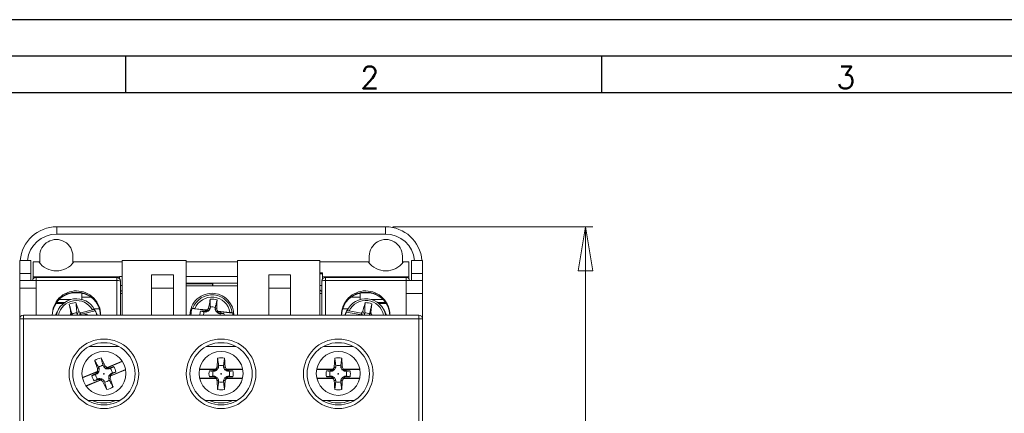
# Model space of a CAD drawing. Header units: millimetres. Extents: x 0 to 420, y 0 to 297.
# Tile 5 of 10: x 76 to 210, y 243 to 297. Entities that reach past the tile are written whole.
import ezdxf

# ---------------------------------------------------------------- set-up
doc = ezdxf.new("R2010")
doc.units = ezdxf.units.MM
doc.layers.add('FORMATO', color=7, linetype='Continuous')
doc.styles.add('SLDTEXTSTYLE0', font='ROMANS')
doc.styles.add('SLDTEXTSTYLE3', font='TXT', dxfattribs={"width": 0.75})
doc.dimstyles.new('SLDDIMSTYLE0', dxfattribs={"dimtxt": 3.5, "dimasz": 6, "dimexe": 0, "dimexo": 0.0625, "dimgap": 0.875, "dimtad": 1, "dimdec": 1, "dimrnd": 1e-09, "dimzin": 12, "dimdsep": 46, "dimtxsty": 'SLDTEXTSTYLE3', "dimblk1": 'CLOSED', "dimblk2": 'CLOSED', "dimsah": 1, "dimcen": 0.09, "dimadec": 0, "dimazin": 3, "dimtfac": 1, "dimtdec": 1, "dimtofl": 0, "dimtmove": 0, "dimatfit": 3, "dimldrblk": 'CLOSED', "dimfxl": 0, "dimfrac": 2, "dimtolj": 1, "dimtzin": 12, "dimarcsym": 0})

# ---------------------------------------------------------------- blocks, each defined once
blk = doc.blocks.new('_CLOSED')
at = {"color": 0, "linetype": 'ByBlock', "lineweight": -2}
for p, q in [((-1, 0.166667), (0, 0)), ((-1, 0.166667), (-1, -0.166667)), ((0, 0), (-1, -0.166667)), ((0, 0), (-1, 0))]:
    blk.add_line(p, q, dxfattribs=at)
blk = doc.blocks.new('_D')
at = {"color": 7, "linetype": 'Continuous', "lineweight": 0}
for p, q in [((126.5, 268.69), (153.81, 268.69)), ((152.81, 268.69), (152.81, 179.19)), ((142.11, 233.16), (146.84, 233.16)), ((142.11, 233.16), (142.11, 232.45)), ((146.84, 233.16), (146.84, 232.45)), ((142.11, 218.68), (142.11, 219.39)), ((146.84, 218.68), (146.84, 219.39)), ((142.11, 218.68), (146.84, 218.68)), ((107.16, 179.19), (153.81, 179.19))]:
    blk.add_line(p, q, dxfattribs=at)
at = {"color": 7, "linetype": 'Continuous', "lineweight": 0, "xscale": 6, "yscale": 6}
for p, rotation in [((152.81, 268.69, -28.27), 90.00000000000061), ((152.81, 179.19, -28.27), 270.0000000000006)]:
    blk.add_blockref('_CLOSED', p, dxfattribs=dict(at, rotation=rotation))
at = {"color": 7, "linetype": 'Continuous', "lineweight": 0, "char_height": 3.5, "attachment_point": 1, "rotation": 90, "style": 'SLDTEXTSTYLE3'}
for s, insert in [('3.524', (142.74, 220.1)), ('89.5', (148.29, 221.39))]:
    blk.add_mtext(s, dxfattribs=dict(at, insert=insert))

msp = doc.modelspace()

# ---------------------------------------------------------------- linework, layer by layer
at = {"color": 7, "linetype": 'Continuous', "lineweight": 15}
for p, q in [((80.61, 268.695), (80.61, 267.699)), ((80.61, 268.695), (125.503, 268.695)), ((125.503, 267.699), (80.61, 267.699)), ((125.503, 268.695), (125.503, 267.699)), ((75.556, 264.113), (77.056, 264.113)), ((75.556, 262.313), (75.556, 264.113)), ((77.056, 262.313), (77.056, 264.113)), ((78.149, 263.895), (77.406, 263.895)), ((77.406, 261.853), (77.406, 263.895)), ((78.291, 263.715), (78.291, 264.695)), ((82.822, 264.695), (82.822, 263.715)), ((88.056, 263.895), (82.964, 263.895)), ((88.056, 263.895), (89.556, 263.895)), ((89.556, 264.113), (98.306, 264.113)), ((89.556, 256.613), (89.556, 264.113)), ((98.306, 264.113), (98.306, 256.613)), ((98.306, 263.895), (105.306, 263.895)), ((105.306, 256.613), (105.306, 264.113)), ((105.306, 264.113), (116.556, 264.113)), ((116.556, 256.613), (116.556, 264.113)), ((116.556, 263.895), (118.056, 263.895)), ((123.149, 263.895), (118.056, 263.895)), ((123.291, 263.715), (123.291, 264.695)), ((127.822, 264.695), (127.822, 263.715)), ((128.706, 263.895), (127.964, 263.895)), ((128.706, 261.853), (128.706, 263.895)), ((129.056, 264.113), (130.556, 264.113)), ((129.056, 264.113), (129.056, 262.313)), ((130.556, 264.113), (130.556, 262.313)), ((77.056, 262.313), (75.556, 262.313)), ((75.556, 262.313), (75.556, 261.363)), ((77.056, 262.313), (77.056, 261.363)), ((116.556, 262.395), (116.906, 262.395)), ((116.906, 262.259), (116.556, 262.259)), ((116.906, 261.853), (116.906, 262.395)), ((130.556, 262.313), (129.056, 262.313)), ((129.056, 261.363), (129.056, 262.313)), ((130.556, 261.363), (130.556, 262.313)), ((77.806, 261.363), (75.556, 261.363)), ((75.556, 260.313), (75.556, 261.363)), ((77.406, 261.853), (89.206, 261.853)), ((77.406, 261.599), (77.406, 261.853)), ((77.406, 261.599), (77.421, 261.599)), ((77.406, 261.58), (77.406, 261.599)), ((88.806, 261.78), (77.806, 261.78)), ((88.806, 261.367), (77.806, 261.367)), ((77.806, 260.313), (77.806, 261.363)), ((89.192, 261.599), (89.206, 261.599)), ((89.206, 261.895), (89.556, 261.895)), ((89.206, 261.853), (89.206, 261.895)), ((89.206, 261.599), (89.206, 261.853)), ((89.206, 261.58), (89.206, 261.599)), ((89.306, 256.613), (89.306, 261.28)), ((93.556, 262.113), (93.556, 260.313)), ((93.556, 262.113), (96.556, 262.113)), ((96.556, 260.313), (96.556, 262.113)), ((98.306, 261.895), (105.306, 261.895)), ((105.306, 260.995), (98.306, 260.995)), ((98.306, 260.899), (101.874, 260.899)), ((101.874, 260.899), (101.877, 260.995)), ((101.874, 260.899), (101.874, 260.626)), ((101.918, 260.613), (101.918, 260.995)), ((109.556, 262.113), (112.556, 262.113)), ((109.556, 260.313), (109.556, 262.113)), ((112.556, 262.113), (112.556, 260.313)), ((116.806, 261.28), (116.806, 256.613)), ((116.906, 261.853), (128.706, 261.853)), ((116.906, 261.599), (116.906, 261.853)), ((116.906, 261.599), (116.921, 261.599)), ((116.906, 261.58), (116.906, 261.599)), ((128.306, 261.78), (117.306, 261.78)), ((128.306, 261.367), (117.306, 261.367)), ((128.306, 261.363), (130.556, 261.363)), ((128.306, 259.563), (128.306, 261.363)), ((128.692, 261.599), (128.706, 261.599)), ((128.706, 261.599), (128.706, 261.853)), ((128.706, 261.58), (128.706, 261.599)), ((130.556, 261.363), (130.556, 259.563)), ((77.806, 260.313), (75.556, 260.313)), ((75.556, 256.113), (75.556, 260.313)), ((77.806, 256.613), (77.806, 260.313)), ((84.056, 259.613), (84.056, 258.765)), ((84.258, 259.567), (84.056, 259.567)), ((89.306, 260.695), (89.556, 260.695)), ((89.556, 259.567), (89.306, 259.567)), ((96.556, 260.313), (93.556, 260.313)), ((93.556, 260.313), (93.556, 256.613)), ((96.556, 256.613), (96.556, 260.313)), ((98.306, 260.613), (105.306, 260.613)), ((101.874, 260.626), (101.482, 260.613)), ((101.874, 260.626), (101.887, 260.613)), ((109.556, 256.613), (109.556, 260.313)), ((112.556, 260.313), (109.556, 260.313)), ((112.556, 260.313), (112.556, 256.613)), ((116.806, 260.695), (116.556, 260.695)), ((116.806, 259.567), (116.556, 259.567)), ((122.056, 259.567), (121.854, 259.567)), ((122.056, 258.765), (122.056, 259.613)), ((128.306, 256.613), (128.306, 259.563)), ((130.556, 259.563), (128.306, 259.563)), ((130.556, 259.563), (130.556, 256.113)), ((80.504, 258.232), (81.525, 258.232)), ((80.597, 258.371), (81.709, 258.371)), ((80.925, 258.765), (82.557, 258.765)), ((84.056, 259.068), (85.349, 259.068)), ((122.056, 259.068), (120.764, 259.068)), ((125.188, 258.765), (123.556, 258.765)), ((125.516, 258.371), (124.403, 258.371)), ((125.609, 258.232), (124.588, 258.232)), ((80.886, 257.483), (80.702, 257.165)), ((83.419, 256.726), (83.369, 256.927)), ((83.728, 256.613), (83.798, 256.978)), ((85.873, 257.221), (83.751, 256.696)), ((83.884, 256.959), (83.751, 256.696)), ((83.798, 256.978), (83.884, 256.959)), ((85.484, 257.355), (83.884, 256.959)), ((86.453, 257.493), (85.721, 257.493)), ((85.911, 257.165), (85.727, 257.483)), ((85.787, 257.373), (85.873, 257.221)), ((99.092, 257.515), (99.175, 257.534)), ((101.266, 257.276), (99.092, 257.515)), ((101.124, 257.33), (99.485, 257.51)), ((100.948, 257.052), (100.756, 257.069)), ((101.266, 257.276), (100.946, 257.158)), ((101.124, 257.33), (101.207, 257.36)), ((101.266, 257.276), (101.124, 257.33)), ((101.346, 257.187), (101.207, 257.36)), ((101.589, 257.737), (101.565, 257.546)), ((102.245, 257.471), (102.262, 257.664)), ((102.38, 257.073), (102.554, 257.213)), ((102.628, 257.165), (102.478, 257.143)), ((104.652, 256.905), (102.478, 257.143)), ((102.765, 256.958), (102.478, 257.143)), ((102.554, 257.213), (102.628, 257.165)), ((104.267, 256.986), (102.628, 257.165)), ((102.931, 256.831), (102.739, 256.855)), ((104.575, 256.942), (104.652, 256.905)), ((120.392, 257.493), (119.659, 257.493)), ((120.157, 257.037), (120.241, 257.195)), ((122.311, 256.663), (120.157, 257.037)), ((120.386, 257.483), (120.202, 257.165)), ((122.173, 256.917), (120.548, 257.199)), ((122.173, 256.917), (122.257, 256.941)), ((122.311, 256.663), (122.173, 256.917)), ((122.329, 256.613), (122.257, 256.941)), ((122.663, 256.92), (122.626, 256.716)), ((123.302, 256.613), (123.33, 256.804)), ((125.411, 257.165), (125.227, 257.483)), ((75.556, 190.113), (75.556, 256.113)), ((75.556, 256.113), (76.056, 256.113)), ((76.056, 256.613), (76.056, 256.113)), ((76.056, 256.613), (130.056, 256.613)), ((76.056, 256.113), (76.056, 190.113)), ((130.056, 256.113), (76.056, 256.113)), ((82.437, 256.613), (82.485, 256.653)), ((82.499, 256.613), (82.485, 256.653)), ((82.712, 256.764), (82.744, 256.613)), ((84.085, 256.624), (83.751, 256.696)), ((84.085, 256.613), (84.085, 256.624)), ((84.762, 256.746), (84.586, 256.613)), ((121.561, 256.613), (121.299, 256.641)), ((121.341, 256.613), (121.299, 256.641)), ((122.311, 256.663), (122.139, 256.613)), ((123.558, 256.613), (123.591, 256.709)), ((123.591, 256.709), (123.662, 256.658)), ((123.662, 256.658), (123.628, 256.613)), ((123.92, 256.613), (123.662, 256.658)), ((130.056, 256.613), (130.056, 256.113)), ((130.056, 190.113), (130.056, 256.113)), ((130.056, 256.113), (130.556, 256.113)), ((130.556, 256.113), (130.556, 190.113)), ((89.056, 252.363), (85.056, 252.363)), ((105.056, 252.363), (101.056, 252.363)), ((121.056, 252.363), (117.056, 252.363)), ((89.568, 250.304), (87.389, 249.401)), ((89.546, 250.337), (87.51, 249.493)), ((86.114, 248.913), (84.113, 248.084)), ((86.264, 248.934), (84.121, 248.045)), ((86.264, 248.934), (86.04, 248.676)), ((86.114, 248.913), (86.171, 248.98)), ((86.264, 248.934), (86.114, 248.913)), ((86.377, 248.894), (86.171, 248.98)), ((86.325, 249.494), (86.395, 249.314)), ((87.027, 249.576), (86.95, 249.753)), ((87.337, 249.292), (87.423, 249.498)), ((87.51, 249.493), (87.389, 249.401)), ((87.73, 249.377), (87.389, 249.401)), ((87.423, 249.498), (87.51, 249.493)), ((87.937, 249.345), (87.757, 249.274)), ((87.849, 248.292), (90.01, 249.189)), ((87.999, 248.313), (90.017, 249.15)), ((102.447, 249.213), (100.107, 249.213)), ((102.3, 249.252), (100.115, 249.252)), ((102.156, 248.955), (101.963, 248.952)), ((102.447, 249.213), (102.142, 249.061)), ((102.3, 249.252), (102.379, 249.291)), ((102.447, 249.213), (102.3, 249.252)), ((102.537, 249.133), (102.379, 249.291)), ((102.718, 249.707), (102.714, 249.514)), ((103.398, 249.514), (103.395, 249.707)), ((103.576, 249.133), (103.734, 249.291)), ((103.812, 249.252), (103.666, 249.213)), ((106.006, 249.213), (103.666, 249.213)), ((103.971, 249.061), (103.666, 249.213)), ((103.734, 249.291), (103.812, 249.252)), ((105.998, 249.252), (103.812, 249.252)), ((104.15, 248.952), (103.957, 248.955)), ((118.447, 249.213), (116.107, 249.213)), ((118.3, 249.252), (116.115, 249.252)), ((118.156, 248.955), (117.963, 248.952)), ((118.447, 249.213), (118.142, 249.061)), ((118.3, 249.252), (118.379, 249.291)), ((118.447, 249.213), (118.3, 249.252)), ((118.537, 249.133), (118.379, 249.291)), ((118.718, 249.707), (118.714, 249.514)), ((119.398, 249.514), (119.395, 249.707)), ((119.576, 249.133), (119.734, 249.291)), ((119.812, 249.252), (119.666, 249.213)), ((122.006, 249.213), (119.666, 249.213)), ((119.971, 249.061), (119.666, 249.213)), ((119.734, 249.291), (119.812, 249.252)), ((121.998, 249.252), (119.812, 249.252)), ((120.15, 248.952), (119.957, 248.955)), ((84.598, 246.944), (86.723, 247.826)), ((84.621, 246.912), (86.603, 247.734)), ((86.093, 248.584), (85.916, 248.507)), ((86.176, 247.881), (86.355, 247.952)), ((86.383, 247.849), (86.723, 247.826)), ((86.603, 247.734), (86.723, 247.826)), ((86.69, 247.728), (86.603, 247.734)), ((86.775, 247.934), (86.69, 247.728)), ((87.085, 247.65), (87.163, 247.473)), ((87.788, 247.733), (87.717, 247.912)), ((87.736, 248.332), (87.941, 248.247)), ((87.849, 248.292), (88.073, 248.55)), ((87.849, 248.292), (87.999, 248.313)), ((87.999, 248.313), (87.941, 248.247)), ((88.019, 248.642), (88.196, 248.719)), ((100.128, 248.013), (102.447, 248.013)), ((100.136, 247.975), (102.3, 247.975)), ((101.963, 248.275), (102.156, 248.271)), ((102.142, 248.166), (102.447, 248.013)), ((102.3, 247.975), (102.447, 248.013)), ((102.379, 247.936), (102.3, 247.975)), ((102.537, 248.094), (102.379, 247.936)), ((102.714, 247.713), (102.718, 247.52)), ((103.395, 247.52), (103.398, 247.713)), ((103.576, 248.094), (103.734, 247.936)), ((103.666, 248.013), (103.971, 248.166)), ((103.666, 248.013), (103.812, 247.975)), ((103.666, 248.013), (105.985, 248.013)), ((103.812, 247.975), (103.734, 247.936)), ((103.812, 247.975), (105.976, 247.975)), ((103.957, 248.271), (104.15, 248.275)), ((116.128, 248.013), (118.447, 248.013)), ((116.136, 247.975), (118.3, 247.975)), ((117.963, 248.275), (118.156, 248.271)), ((118.142, 248.166), (118.447, 248.013)), ((118.3, 247.975), (118.447, 248.013)), ((118.379, 247.936), (118.3, 247.975)), ((118.537, 248.094), (118.379, 247.936)), ((118.714, 247.713), (118.718, 247.52)), ((119.395, 247.52), (119.398, 247.713)), ((119.576, 248.094), (119.734, 247.936)), ((119.666, 248.013), (119.971, 248.166)), ((119.666, 248.013), (119.812, 247.975)), ((119.666, 248.013), (121.985, 248.013)), ((119.812, 247.975), (119.734, 247.936)), ((119.812, 247.975), (121.976, 247.975)), ((119.957, 248.271), (120.15, 248.275)), ((84.879, 244.963), (89.234, 244.963)), ((100.879, 244.963), (105.234, 244.963)), ((116.879, 244.963), (121.234, 244.963))]:
    msp.add_line(p, q, dxfattribs=at)
at = {"color": 8, "linetype": 'Continuous', "lineweight": 15}
for p, q in [((77.806, 261.78), (77.806, 261.367)), ((77.806, 261.367), (77.806, 261.363)), ((88.806, 261.367), (88.806, 261.78)), ((88.806, 256.613), (88.806, 261.367)), ((117.306, 261.78), (117.306, 261.367)), ((117.306, 261.367), (117.306, 256.613)), ((128.306, 261.367), (128.306, 261.78)), ((128.306, 261.363), (128.306, 261.367))]:
    msp.add_line(p, q, dxfattribs=at)
at = {"color": 8, "linetype": 'Continuous', "lineweight": 15, "flags": 128}
for points in [[(77.806, 261.367), (77.709, 261.365), (77.661, 261.363)], [(128.452, 261.363), (128.404, 261.365), (128.306, 261.367)]]:
    msp.add_lwpolyline(points, dxfattribs=at)
at = {"color": 7, "linetype": 'Continuous', "lineweight": 15, "flags": 128}
for points in [[(83.241, 258.334), (83.364, 257.958), (83.487, 257.582), (83.61, 257.206), (83.615, 257.188)], [(102.509, 258.698), (102.492, 258.297), (102.475, 257.896), (102.457, 257.496), (102.456, 257.476)], [(123.644, 258.172), (123.6, 257.779), (123.557, 257.386), (123.513, 256.994), (123.511, 256.975)], [(80.454, 256.613), (80.544, 256.852), (80.702, 257.165)], [(82.726, 256.613), (82.671, 256.708), (82.586, 256.853), (82.545, 256.923)], [(83.419, 256.726), (83.498, 256.912), (83.615, 257.188)], [(85.911, 257.165), (86.136, 256.68), (86.159, 256.613)], [(100.948, 257.052), (100.946, 257.137), (100.946, 257.158)], [(102.245, 257.471), (102.33, 257.473), (102.456, 257.476)], [(102.739, 256.855), (102.76, 256.938), (102.765, 256.958)], [(104.666, 256.613), (104.663, 256.754), (104.652, 256.905)], [(119.954, 256.613), (120.107, 256.989), (120.202, 257.165)], [(122.626, 256.716), (122.545, 256.896), (122.464, 257.076), (122.424, 257.163)], [(123.308, 256.613), (123.385, 256.75), (123.511, 256.975)], [(125.411, 257.165), (125.478, 257.043), (125.659, 256.613)], [(84.762, 256.746), (84.807, 256.656), (84.826, 256.613)], [(86.669, 250.779), (86.847, 250.419), (87.024, 250.06), (87.202, 249.7), (87.21, 249.683)], [(103.528, 250.762), (103.554, 250.362), (103.581, 249.962), (103.607, 249.561), (103.608, 249.542)], [(119.528, 250.762), (119.554, 250.362), (119.581, 249.962), (119.607, 249.561), (119.608, 249.542)], [(87.027, 249.576), (87.101, 249.619), (87.21, 249.683)], [(87.757, 249.274), (87.736, 249.357), (87.73, 249.377)], [(102.156, 248.955), (102.144, 249.04), (102.142, 249.061)], [(103.398, 249.514), (103.483, 249.525), (103.608, 249.542)], [(103.957, 248.955), (103.968, 249.04), (103.971, 249.061)], [(118.156, 248.955), (118.144, 249.04), (118.142, 249.061)], [(119.398, 249.514), (119.483, 249.525), (119.608, 249.542)], [(119.957, 248.955), (119.968, 249.04), (119.971, 249.061)], [(86.093, 248.584), (86.051, 248.658), (86.04, 248.676)], [(86.355, 247.952), (86.377, 247.87), (86.383, 247.849)], [(87.085, 247.65), (87.012, 247.607), (86.903, 247.544)], [(87.444, 246.448), (87.266, 246.807), (87.089, 247.167), (86.911, 247.527), (86.903, 247.544)], [(88.019, 248.642), (88.062, 248.569), (88.073, 248.55)], [(102.156, 248.271), (102.144, 248.187), (102.142, 248.166)], [(102.714, 247.713), (102.63, 247.701), (102.505, 247.684)], [(102.585, 246.464), (102.558, 246.865), (102.532, 247.265), (102.506, 247.665), (102.505, 247.684)], [(103.957, 248.271), (103.968, 248.187), (103.971, 248.166)], [(118.156, 248.271), (118.144, 248.187), (118.142, 248.166)], [(118.714, 247.713), (118.63, 247.701), (118.505, 247.684)], [(118.585, 246.464), (118.558, 246.865), (118.532, 247.265), (118.506, 247.665), (118.505, 247.684)], [(119.957, 248.271), (119.968, 248.187), (119.971, 248.166)]]:
    msp.add_lwpolyline(points, dxfattribs=at)
at = {"color": 7, "linetype": 'Continuous', "lineweight": 15}
for centre, radius in [((87.056, 248.613), 4.75), ((87.056, 248.613), 4.25), ((103.056, 248.613), 4.75), ((103.056, 248.613), 4.25), ((119.056, 248.613), 4.75), ((119.056, 248.613), 4.25), ((87.056, 248.663), 3), ((103.056, 248.663), 3), ((119.056, 248.663), 3), ((87.056, 248.613), 0.0467), ((103.056, 248.613), 0.0467), ((119.056, 248.613), 0.0467)]:
    msp.add_circle(centre, radius, dxfattribs=at)
for centre, radius, start, end in [((80.556, 264.695), 2.266, 359.99891, 180.00109), ((125.556, 264.695), 2.266, 359.99891, 180.00109), ((77.806, 261.28), 0.5, 90, 170.43553), ((88.806, 261.28), 0.5, 0, 90), ((88.928, 260.582), 0.794, 61.51839, 98.77946), ((117.306, 261.28), 0.5, 90, 180), ((117.185, 260.582), 0.794, 81.22054, 118.48161), ((128.306, 261.28), 0.5, 9.56447, 90), ((83.278, 256.668), 3.271, 89.50835, 180.95304), ((83.281, 256.49), 3.275, 89.55493, 178.03756), ((83.306, 255.889), 3.799, 60.49863, 119.50137), ((83.335, 256.668), 3.271, 358.85338, 90.49267), ((83.33, 256.488), 3.277, 1.99798, 90.40953), ((101.806, 256.613), 3, 83.74187, 180), ((101.806, 256.613), 3, 360, 83.74187), ((122.778, 256.668), 3.271, 89.50835, 180.95304), ((122.781, 256.49), 3.275, 89.55493, 178.03756), ((122.806, 255.889), 3.799, 60.49863, 119.50137), ((122.835, 256.668), 3.271, 358.85338, 90.49267), ((122.83, 256.488), 3.277, 1.99798, 90.40953), ((83.31, 256.072), 2.798, 27.68774, 168.85281), ((83.306, 256.108), 2.227, 91.67069, 116.10091), ((101.806, 256.613), 2.788, 6.77867, 160.70506), ((101.806, 256.613), 2.489, 8.6047, 158.87903), ((101.806, 256.613), 2.2, 71.36241, 96.12132), ((122.804, 256.075), 2.797, 11.08704, 156.4038), ((122.807, 256.105), 2.23, 67.94443, 92.35342), ((83.306, 255.77), 1.159, 86.90549, 120.86612), ((83.378, 255.974), 2.788, 13.25219, 26.55897), ((101.806, 256.613), 2.86, 161.63189, 180), ((101.806, 256.613), 1.652, 159.63829, 180), ((101.806, 256.613), 1.145, 156.53558, 180), ((67.736, 121.34), 140.344, 76.052, 76.13839), ((101.806, 256.613), 1.145, 66.53558, 100.94816), ((101.806, 256.613), 1.145, 360, 10.94816), ((101.806, 256.613), 1.652, 360, 7.84544), ((122.732, 255.975), 2.786, 157.57908, 166.7513), ((122.806, 255.768), 1.16, 63.18322, 97.11463), ((76.056, 256.113), 0.5, 90, 180), ((130.056, 256.113), 0.5, 0, 90), ((87.056, 248.613), 2.2, 100.14322, 124.90213), ((103.056, 248.613), 2.2, 77.62055, 102.37945), ((119.056, 248.613), 2.2, 77.62055, 102.37945), ((122.323, 113.647), 140.344, 104.83281, 104.91919), ((87.056, 248.613), 1.145, 95.31638, 129.72896), ((87.056, 248.613), 1.145, 5.31638, 39.72896), ((87.056, 248.613), 1.652, 8.4191, 36.62625), ((103.056, 248.613), 1.652, 165.89643, 194.10357), ((103.056, 248.613), 1.145, 162.79371, 197.20629), ((83.935, 110.432), 140.344, 82.31014, 82.39652), ((103.056, 248.613), 1.145, 72.79371, 107.20629), ((103.056, 248.613), 1.145, 342.79371, 17.20629), ((103.056, 248.613), 1.652, 345.89643, 14.10357), ((119.056, 248.613), 1.652, 165.89643, 194.10357), ((119.056, 248.613), 1.145, 162.79371, 197.20629), ((99.935, 110.432), 140.344, 82.31014, 82.39652), ((119.056, 248.613), 1.145, 72.79371, 107.20629), ((119.056, 248.613), 1.145, 342.79371, 17.20629), ((119.056, 248.613), 1.652, 345.89643, 14.10357), ((87.056, 248.613), 1.652, 188.4191, 216.62625), ((87.056, 248.613), 1.145, 185.31638, 219.72896), ((87.056, 248.613), 1.145, 275.31638, 309.72896), ((51.789, 383.58), 140.344, 284.83281, 284.91919), ((103.056, 248.613), 1.145, 252.79371, 287.20629), ((122.178, 386.795), 140.344, 262.31014, 262.39652), ((119.056, 248.613), 1.145, 252.79371, 287.20629), ((138.178, 386.795), 140.344, 262.31014, 262.39652), ((87.056, 248.613), 2.2, 280.14322, 304.90213), ((103.056, 248.613), 2.2, 257.62055, 282.37945), ((119.056, 248.613), 2.2, 257.62055, 282.37945)]:
    msp.add_arc(centre, radius, start, end, dxfattribs=at)
at = {"color": 8, "linetype": 'Continuous', "lineweight": 15}
for centre, radius, start, end in [((83.309, 256.127), 2.498, 29.44101, 168.77605), ((122.804, 256.126), 2.498, 11.24683, 154.56799), ((87.056, 248.613), 3.989, 246.21191, 293.78809), ((103.056, 248.613), 3.989, 246.21191, 293.78809), ((119.056, 248.613), 3.989, 246.21191, 293.78809)]:
    msp.add_arc(centre, radius, start, end, dxfattribs=at)
at = {"color": 7, "linetype": 'Continuous', "lineweight": 15}
for centre, major_axis, ratio, start_param, end_param in [((80.61, 263.695), (4.11, 2.848), 0.9999837, 0.9647794, 2.451731), ((125.503, 263.695), (4.11, -2.848), 0.9999837, 0.6898616, 2.1768132), ((80.556, 265.712), (0, 3.046), 0.9848078, 2.2100016, 4.0731838), ((125.556, 265.712), (0, 3.046), 0.9848078, 2.2100016, 4.0731838)]:
    msp.add_ellipse(centre, major_axis=major_axis, ratio=ratio, start_param=start_param, end_param=end_param, dxfattribs=at)
at = {"color": 8, "linetype": 'Continuous', "lineweight": 15}
for centre, major_axis, start_param, end_param in [((80.61, 263.699), (3.403, 2.103), 1.0172163, 2.4842341), ((125.503, 263.699), (3.403, -2.103), 0.6573586, 2.1243764)]:
    msp.add_ellipse(centre, major_axis=major_axis, ratio=0.9999787, start_param=start_param, end_param=end_param, dxfattribs=at)
at = {"color": 7, "linetype": 'Continuous', "lineweight": 15}
for points, knots in [([(89.306, 259.879), (89.344, 259.897), (89.446, 259.946), (89.513, 260.038), (89.556, 260.096)], [0, 0, 0, 0, 0.366633, 1, 1, 1, 1]), ([(116.556, 260.086), (116.564, 260.074), (116.621, 259.98), (116.72, 259.924), (116.806, 259.875)], [0, 0, 0, 0, 0.1278041, 1, 1, 1, 1]), ([(83.369, 256.927), (83.366, 256.959), (83.36, 257.025), (83.348, 257.155), (83.327, 257.383), (83.301, 257.663), (83.271, 258.002), (83.252, 258.211), (83.241, 258.334)], [0, 0, 0, 0, 0.0693018, 0.1386037, 0.2772071, 0.5544135, 0.7369983, 1, 1, 1, 1]), ([(101.359, 257.597), (101.382, 257.728), (101.429, 257.995), (101.5, 258.396), (101.548, 258.666), (101.572, 258.801)], [0, 0, 0, 0, 0.32807079, 0.6640354, 1, 1, 1, 1]), ([(101.572, 258.801), (101.573, 258.708), (101.576, 258.55), (101.58, 258.295), (101.584, 258.083), (101.586, 257.91), (101.588, 257.812), (101.589, 257.762), (101.589, 257.737)], [0, 0, 0, 0, 0.2630017, 0.4455865, 0.7227929, 0.8613963, 0.9306982, 1, 1, 1, 1]), ([(102.262, 257.664), (102.268, 257.688), (102.279, 257.736), (102.302, 257.832), (102.342, 257.999), (102.392, 258.206), (102.451, 258.454), (102.488, 258.608), (102.509, 258.698)], [0, 0, 0, 0, 0.0693018, 0.1386037, 0.2772071, 0.5544135, 0.7369983, 1, 1, 1, 1]), ([(122.424, 257.163), (122.456, 257.291), (122.52, 257.55), (122.617, 257.94), (122.683, 258.202), (122.715, 258.333)], [0, 0, 0, 0, 0.3280708, 0.6640354, 1, 1, 1, 1]), ([(122.715, 258.333), (122.711, 258.209), (122.703, 258), (122.69, 257.66), (122.68, 257.378), (122.671, 257.149), (122.667, 257.018), (122.664, 256.952), (122.663, 256.92)], [0, 0, 0, 0, 0.2630017, 0.4455865, 0.7227929, 0.8613963, 0.9306982, 1, 1, 1, 1]), ([(123.33, 256.804), (123.337, 256.835), (123.352, 256.899), (123.381, 257.026), (123.432, 257.247), (123.494, 257.52), (123.57, 257.849), (123.617, 258.052), (123.644, 258.172)], [0, 0, 0, 0, 0.0693018, 0.1386037, 0.2772071, 0.5544135, 0.7369983, 1, 1, 1, 1]), ([(82.545, 256.923), (82.521, 257.053), (82.472, 257.315), (82.399, 257.71), (82.35, 257.975), (82.326, 258.108)], [0, 0, 0, 0, 0.3280708, 0.6640354, 1, 1, 1, 1]), ([(82.326, 258.108), (82.36, 257.99), (82.417, 257.791), (82.51, 257.468), (82.587, 257.2), (82.649, 256.982), (82.685, 256.858), (82.703, 256.796), (82.712, 256.764)], [0, 0, 0, 0, 0.2630017, 0.4455865, 0.7227929, 0.8613963, 0.9306982, 1, 1, 1, 1]), ([(82.485, 256.653), (82.492, 256.689), (82.508, 256.76), (82.528, 256.85), (82.541, 256.905), (82.545, 256.923)], [0, 0, 0, 0, 0.3963922, 0.7927839, 1, 1, 1, 1]), ([(83.615, 257.188), (83.632, 257.169), (83.693, 257.099), (83.754, 257.029), (83.798, 256.978)], [0, 0, 0, 0, 0.2710671, 1, 1, 1, 1]), ([(85.787, 257.373), (85.781, 257.378), (85.767, 257.388), (85.708, 257.391), (85.628, 257.384), (85.548, 257.37), (85.499, 257.358), (85.484, 257.355)], [0, 0, 0, 0, 0.2210123, 0.4418847, 0.6664465, 0.8972282, 1, 1, 1, 1]), ([(99.485, 257.51), (99.449, 257.514), (99.378, 257.522), (99.283, 257.53), (99.213, 257.535), (99.182, 257.536), (99.177, 257.535), (99.175, 257.534)], [0, 0, 0, 0, 0.2369025, 0.4739187, 0.7075068, 0.9346587, 1, 1, 1, 1]), ([(100.756, 257.069), (100.732, 257.075), (100.684, 257.086), (100.588, 257.109), (100.446, 257.143), (100.328, 257.171), (100.258, 257.188)], [0, 0, 0, 0, 0.1442538, 0.2885075, 0.5770145, 1, 1, 1, 1]), ([(100.946, 257.158), (100.817, 257.164), (100.588, 257.174), (100.359, 257.184), (100.258, 257.188)], [0, 0, 0, 0, 0.5611705, 1, 1, 1, 1]), ([(101.346, 257.187), (101.286, 257.166), (101.188, 257.133), (101.056, 257.088), (100.984, 257.064), (100.948, 257.052)], [0, 0, 0, 0, 0.4462115, 0.7228884, 1, 1, 1, 1]), ([(101.207, 257.36), (101.227, 257.392), (101.267, 257.454), (101.318, 257.533), (101.349, 257.58), (101.359, 257.597)], [0, 0, 0, 0, 0.3963922, 0.7927839, 1, 1, 1, 1]), ([(101.565, 257.546), (101.546, 257.516), (101.51, 257.456), (101.438, 257.337), (101.383, 257.246), (101.346, 257.187)], [0, 0, 0, 0, 0.2544467, 0.5089107, 1, 1, 1, 1]), ([(102.38, 257.073), (102.359, 257.134), (102.326, 257.231), (102.281, 257.363), (102.257, 257.435), (102.245, 257.471)], [0, 0, 0, 0, 0.4462115, 0.7228884, 1, 1, 1, 1]), ([(102.739, 256.855), (102.709, 256.873), (102.649, 256.91), (102.531, 256.982), (102.44, 257.037), (102.38, 257.073)], [0, 0, 0, 0, 0.2544467, 0.5089107, 1, 1, 1, 1]), ([(102.456, 257.476), (102.465, 257.453), (102.498, 257.365), (102.53, 257.277), (102.554, 257.213)], [0, 0, 0, 0, 0.27106706, 1, 1, 1, 1]), ([(103.443, 256.839), (103.35, 256.855), (103.124, 256.895), (102.898, 256.935), (102.765, 256.958)], [0, 0, 0, 0, 0.4092434, 1, 1, 1, 1]), ([(103.443, 256.839), (103.371, 256.838), (103.249, 256.836), (103.103, 256.833), (103.005, 256.832), (102.955, 256.831), (102.931, 256.831)], [0, 0, 0, 0, 0.4229855, 0.7114925, 0.8557462, 1, 1, 1, 1]), ([(104.575, 256.942), (104.568, 256.944), (104.555, 256.948), (104.496, 256.957), (104.414, 256.969), (104.333, 256.978), (104.283, 256.984), (104.267, 256.986)], [0, 0, 0, 0, 0.2210123, 0.4418847, 0.6664465, 0.8972282, 1, 1, 1, 1]), ([(120.548, 257.199), (120.513, 257.204), (120.442, 257.215), (120.348, 257.22), (120.278, 257.215), (120.248, 257.205), (120.242, 257.197), (120.241, 257.195)], [0, 0, 0, 0, 0.2369025, 0.4739187, 0.7075068, 0.9346587, 1, 1, 1, 1]), ([(122.257, 256.941), (122.279, 256.97), (122.323, 257.029), (122.379, 257.104), (122.413, 257.148), (122.424, 257.163)], [0, 0, 0, 0, 0.3963922, 0.7927839, 1, 1, 1, 1]), ([(123.511, 256.975), (123.518, 256.951), (123.546, 256.862), (123.572, 256.774), (123.591, 256.709)], [0, 0, 0, 0, 0.2710671, 1, 1, 1, 1]), ([(83.505, 256.613), (83.501, 256.62), (83.471, 256.657), (83.443, 256.695), (83.419, 256.726)], [0, 0, 0, 0, 0.1639849, 1, 1, 1, 1]), ([(84.762, 256.746), (84.67, 256.729), (84.444, 256.689), (84.218, 256.648), (84.085, 256.624)], [0, 0, 0, 0, 0.4092434, 1, 1, 1, 1]), ([(122.626, 256.716), (122.606, 256.686), (122.583, 256.652), (122.561, 256.617), (122.558, 256.613)], [0, 0, 0, 0, 0.8875846, 1, 1, 1, 1]), ([(86.191, 249.26), (86.148, 249.387), (86.061, 249.643), (85.93, 250.029), (85.842, 250.288), (85.798, 250.418)], [0, 0, 0, 0, 0.3280708, 0.6640354, 1, 1, 1, 1]), ([(85.798, 250.418), (85.844, 250.337), (85.922, 250.2), (86.049, 249.978), (86.154, 249.794), (86.239, 249.644), (86.288, 249.558), (86.312, 249.515), (86.325, 249.494)], [0, 0, 0, 0, 0.2630017, 0.4455865, 0.7227929, 0.8613963, 0.9306982, 1, 1, 1, 1]), ([(86.95, 249.753), (86.944, 249.777), (86.931, 249.825), (86.904, 249.92), (86.859, 250.086), (86.803, 250.291), (86.735, 250.537), (86.694, 250.689), (86.669, 250.779)], [0, 0, 0, 0, 0.0693018, 0.1386037, 0.2772071, 0.5544135, 0.7369983, 1, 1, 1, 1]), ([(102.505, 249.542), (102.513, 249.676), (102.531, 249.946), (102.558, 250.352), (102.576, 250.626), (102.585, 250.762)], [0, 0, 0, 0, 0.3280708, 0.6640354, 1, 1, 1, 1]), ([(102.585, 250.762), (102.596, 250.67), (102.616, 250.514), (102.648, 250.26), (102.675, 250.049), (102.696, 249.878), (102.709, 249.781), (102.715, 249.732), (102.718, 249.707)], [0, 0, 0, 0, 0.2630017, 0.4455865, 0.7227929, 0.8613963, 0.9306982, 1, 1, 1, 1]), ([(103.395, 249.707), (103.398, 249.732), (103.404, 249.781), (103.417, 249.878), (103.438, 250.049), (103.465, 250.26), (103.497, 250.514), (103.516, 250.67), (103.528, 250.762)], [0, 0, 0, 0, 0.0693018, 0.1386037, 0.2772071, 0.5544135, 0.7369983, 1, 1, 1, 1]), ([(118.505, 249.542), (118.513, 249.676), (118.531, 249.946), (118.558, 250.352), (118.576, 250.626), (118.585, 250.762)], [0, 0, 0, 0, 0.32807079, 0.6640354, 1, 1, 1, 1]), ([(118.585, 250.762), (118.596, 250.67), (118.616, 250.514), (118.648, 250.26), (118.675, 250.049), (118.696, 249.878), (118.709, 249.781), (118.715, 249.732), (118.718, 249.707)], [0, 0, 0, 0, 0.2630017, 0.4455865, 0.7227929, 0.8613963, 0.9306982, 1, 1, 1, 1]), ([(119.395, 249.707), (119.398, 249.732), (119.404, 249.781), (119.417, 249.878), (119.438, 250.049), (119.465, 250.26), (119.497, 250.514), (119.516, 250.67), (119.528, 250.762)], [0, 0, 0, 0, 0.0693018, 0.1386037, 0.2772071, 0.5544135, 0.7369983, 1, 1, 1, 1]), ([(86.377, 248.894), (86.334, 248.847), (86.265, 248.771), (86.17, 248.668), (86.119, 248.612), (86.093, 248.584)], [0, 0, 0, 0, 0.4462115, 0.7228884, 1, 1, 1, 1]), ([(86.171, 248.98), (86.174, 249.017), (86.179, 249.091), (86.185, 249.184), (86.189, 249.241), (86.191, 249.26)], [0, 0, 0, 0, 0.3963922, 0.7927839, 1, 1, 1, 1]), ([(86.395, 249.314), (86.394, 249.279), (86.391, 249.21), (86.385, 249.071), (86.38, 248.964), (86.377, 248.894)], [0, 0, 0, 0, 0.2544467, 0.5089107, 1, 1, 1, 1]), ([(87.337, 249.292), (87.29, 249.335), (87.214, 249.405), (87.112, 249.499), (87.055, 249.551), (87.027, 249.576)], [0, 0, 0, 0, 0.4462115, 0.7228884, 1, 1, 1, 1]), ([(87.21, 249.683), (87.23, 249.666), (87.301, 249.605), (87.371, 249.543), (87.423, 249.498)], [0, 0, 0, 0, 0.2710671, 1, 1, 1, 1]), ([(87.757, 249.274), (87.722, 249.276), (87.653, 249.279), (87.514, 249.285), (87.407, 249.289), (87.337, 249.292)], [0, 0, 0, 0, 0.2544467, 0.5089107, 1, 1, 1, 1]), ([(88.382, 249.599), (88.293, 249.568), (88.076, 249.495), (87.858, 249.421), (87.73, 249.377)], [0, 0, 0, 0, 0.4092434, 1, 1, 1, 1]), ([(88.382, 249.599), (88.319, 249.563), (88.214, 249.503), (88.087, 249.431), (88.001, 249.382), (87.958, 249.357), (87.937, 249.345)], [0, 0, 0, 0, 0.42298547, 0.71149254, 0.85574624, 1, 1, 1, 1]), ([(88.073, 248.55), (88.188, 248.607), (88.394, 248.709), (88.6, 248.811), (88.69, 248.855)], [0, 0, 0, 0, 0.5611705, 1, 1, 1, 1]), ([(88.196, 248.719), (88.22, 248.726), (88.268, 248.739), (88.363, 248.765), (88.504, 248.804), (88.621, 248.836), (88.69, 248.855)], [0, 0, 0, 0, 0.1442538, 0.2885075, 0.5770145, 1, 1, 1, 1]), ([(102.142, 249.061), (102.013, 249.052), (101.784, 249.037), (101.555, 249.022), (101.455, 249.016)], [0, 0, 0, 0, 0.5611705, 1, 1, 1, 1]), ([(101.963, 248.952), (101.938, 248.955), (101.889, 248.961), (101.791, 248.973), (101.646, 248.992), (101.526, 249.007), (101.455, 249.016)], [0, 0, 0, 0, 0.1442538, 0.2885075, 0.5770145, 1, 1, 1, 1]), ([(102.537, 249.133), (102.479, 249.106), (102.385, 249.062), (102.259, 249.004), (102.19, 248.971), (102.156, 248.955)], [0, 0, 0, 0, 0.4462115, 0.7228884, 1, 1, 1, 1]), ([(102.379, 249.291), (102.396, 249.324), (102.428, 249.391), (102.47, 249.474), (102.496, 249.525), (102.505, 249.542)], [0, 0, 0, 0, 0.3963922, 0.7927839, 1, 1, 1, 1]), ([(102.714, 249.514), (102.7, 249.482), (102.67, 249.419), (102.611, 249.293), (102.566, 249.197), (102.537, 249.133)], [0, 0, 0, 0, 0.2544467, 0.5089107, 1, 1, 1, 1]), ([(103.576, 249.133), (103.549, 249.191), (103.506, 249.284), (103.447, 249.411), (103.415, 249.479), (103.398, 249.514)], [0, 0, 0, 0, 0.44621149, 0.72288837, 1, 1, 1, 1]), ([(103.957, 248.955), (103.925, 248.97), (103.862, 249), (103.736, 249.058), (103.64, 249.103), (103.576, 249.133)], [0, 0, 0, 0, 0.2544467, 0.5089107, 1, 1, 1, 1]), ([(103.608, 249.542), (103.62, 249.519), (103.662, 249.436), (103.703, 249.352), (103.734, 249.291)], [0, 0, 0, 0, 0.2710671, 1, 1, 1, 1]), ([(104.658, 249.016), (104.564, 249.022), (104.336, 249.037), (104.107, 249.052), (103.971, 249.061)], [0, 0, 0, 0, 0.40924341, 1, 1, 1, 1]), ([(104.658, 249.016), (104.587, 249.007), (104.467, 248.992), (104.322, 248.973), (104.224, 248.961), (104.175, 248.955), (104.15, 248.952)], [0, 0, 0, 0, 0.4229855, 0.7114925, 0.8557462, 1, 1, 1, 1]), ([(118.142, 249.061), (118.013, 249.052), (117.784, 249.037), (117.555, 249.022), (117.455, 249.016)], [0, 0, 0, 0, 0.5611705, 1, 1, 1, 1]), ([(117.963, 248.952), (117.938, 248.955), (117.889, 248.961), (117.791, 248.973), (117.646, 248.992), (117.526, 249.007), (117.455, 249.016)], [0, 0, 0, 0, 0.1442538, 0.2885075, 0.5770145, 1, 1, 1, 1]), ([(118.537, 249.133), (118.479, 249.106), (118.385, 249.062), (118.259, 249.004), (118.19, 248.971), (118.156, 248.955)], [0, 0, 0, 0, 0.44621149, 0.72288837, 1, 1, 1, 1]), ([(118.379, 249.291), (118.396, 249.324), (118.428, 249.391), (118.47, 249.474), (118.496, 249.525), (118.505, 249.542)], [0, 0, 0, 0, 0.3963922, 0.7927839, 1, 1, 1, 1]), ([(118.714, 249.514), (118.7, 249.482), (118.67, 249.419), (118.611, 249.293), (118.566, 249.197), (118.537, 249.133)], [0, 0, 0, 0, 0.25444674, 0.50891072, 1, 1, 1, 1]), ([(119.576, 249.133), (119.549, 249.191), (119.506, 249.284), (119.447, 249.411), (119.415, 249.479), (119.398, 249.514)], [0, 0, 0, 0, 0.4462115, 0.7228884, 1, 1, 1, 1]), ([(119.957, 248.955), (119.925, 248.97), (119.862, 249), (119.736, 249.058), (119.64, 249.103), (119.576, 249.133)], [0, 0, 0, 0, 0.25444674, 0.50891072, 1, 1, 1, 1]), ([(119.608, 249.542), (119.62, 249.519), (119.662, 249.436), (119.703, 249.352), (119.734, 249.291)], [0, 0, 0, 0, 0.2710671, 1, 1, 1, 1]), ([(120.658, 249.016), (120.564, 249.022), (120.336, 249.037), (120.107, 249.052), (119.971, 249.061)], [0, 0, 0, 0, 0.40924341, 1, 1, 1, 1]), ([(120.658, 249.016), (120.587, 249.007), (120.467, 248.992), (120.322, 248.973), (120.224, 248.961), (120.175, 248.955), (120.15, 248.952)], [0, 0, 0, 0, 0.4229855, 0.7114925, 0.8557462, 1, 1, 1, 1]), ([(86.04, 248.676), (85.924, 248.619), (85.719, 248.518), (85.513, 248.416), (85.423, 248.371)], [0, 0, 0, 0, 0.5611705, 1, 1, 1, 1]), ([(85.916, 248.507), (85.893, 248.501), (85.845, 248.488), (85.75, 248.461), (85.609, 248.423), (85.492, 248.391), (85.423, 248.371)], [0, 0, 0, 0, 0.1442538, 0.2885075, 0.5770145, 1, 1, 1, 1]), ([(85.731, 247.628), (85.794, 247.664), (85.899, 247.724), (86.026, 247.796), (86.111, 247.845), (86.154, 247.869), (86.176, 247.881)], [0, 0, 0, 0, 0.4229855, 0.7114925, 0.8557462, 1, 1, 1, 1]), ([(85.731, 247.628), (85.82, 247.658), (86.037, 247.732), (86.254, 247.806), (86.383, 247.849)], [0, 0, 0, 0, 0.4092434, 1, 1, 1, 1]), ([(86.355, 247.952), (86.39, 247.951), (86.46, 247.948), (86.599, 247.942), (86.705, 247.937), (86.775, 247.934)], [0, 0, 0, 0, 0.2544467, 0.5089107, 1, 1, 1, 1]), ([(86.903, 247.544), (86.883, 247.561), (86.812, 247.622), (86.742, 247.683), (86.69, 247.728)], [0, 0, 0, 0, 0.2710671, 1, 1, 1, 1]), ([(86.775, 247.934), (86.822, 247.891), (86.899, 247.821), (87.001, 247.727), (87.057, 247.676), (87.085, 247.65)], [0, 0, 0, 0, 0.4462115, 0.7228884, 1, 1, 1, 1]), ([(87.163, 247.473), (87.169, 247.449), (87.182, 247.402), (87.208, 247.307), (87.254, 247.14), (87.31, 246.936), (87.378, 246.689), (87.419, 246.537), (87.444, 246.448)], [0, 0, 0, 0, 0.0693018, 0.1386037, 0.2772071, 0.5544135, 0.7369983, 1, 1, 1, 1]), ([(87.717, 247.912), (87.719, 247.947), (87.722, 248.017), (87.728, 248.156), (87.733, 248.262), (87.736, 248.332)], [0, 0, 0, 0, 0.25444674, 0.50891072, 1, 1, 1, 1]), ([(87.736, 248.332), (87.779, 248.379), (87.848, 248.455), (87.942, 248.558), (87.994, 248.614), (88.019, 248.642)], [0, 0, 0, 0, 0.4462115, 0.7228884, 1, 1, 1, 1]), ([(88.315, 246.809), (88.269, 246.89), (88.191, 247.026), (88.064, 247.249), (87.959, 247.433), (87.874, 247.583), (87.825, 247.668), (87.8, 247.711), (87.788, 247.733)], [0, 0, 0, 0, 0.2630017, 0.4455865, 0.7227929, 0.8613963, 0.9306982, 1, 1, 1, 1]), ([(87.941, 248.247), (87.939, 248.21), (87.934, 248.136), (87.928, 248.042), (87.923, 247.986), (87.922, 247.967)], [0, 0, 0, 0, 0.3963922, 0.7927839, 1, 1, 1, 1]), ([(87.922, 247.967), (87.965, 247.84), (88.052, 247.584), (88.183, 247.198), (88.271, 246.939), (88.315, 246.809)], [0, 0, 0, 0, 0.3280708, 0.6640354, 1, 1, 1, 1]), ([(101.455, 248.211), (101.526, 248.22), (101.646, 248.235), (101.791, 248.253), (101.889, 248.265), (101.938, 248.272), (101.963, 248.275)], [0, 0, 0, 0, 0.4229855, 0.7114925, 0.8557462, 1, 1, 1, 1]), ([(101.455, 248.211), (101.548, 248.205), (101.777, 248.19), (102.006, 248.175), (102.142, 248.166)], [0, 0, 0, 0, 0.4092434, 1, 1, 1, 1]), ([(102.156, 248.271), (102.187, 248.256), (102.251, 248.227), (102.377, 248.168), (102.473, 248.123), (102.537, 248.094)], [0, 0, 0, 0, 0.2544467, 0.5089107, 1, 1, 1, 1]), ([(102.505, 247.684), (102.493, 247.707), (102.451, 247.791), (102.409, 247.875), (102.379, 247.936)], [0, 0, 0, 0, 0.2710671, 1, 1, 1, 1]), ([(102.537, 248.094), (102.564, 248.036), (102.607, 247.942), (102.666, 247.816), (102.698, 247.747), (102.714, 247.713)], [0, 0, 0, 0, 0.4462115, 0.7228884, 1, 1, 1, 1]), ([(102.718, 247.52), (102.715, 247.495), (102.709, 247.446), (102.696, 247.348), (102.675, 247.177), (102.648, 246.967), (102.616, 246.713), (102.596, 246.557), (102.585, 246.464)], [0, 0, 0, 0, 0.0693018, 0.1386037, 0.2772071, 0.5544135, 0.7369983, 1, 1, 1, 1]), ([(103.528, 246.464), (103.516, 246.557), (103.497, 246.713), (103.465, 246.967), (103.438, 247.177), (103.417, 247.348), (103.404, 247.446), (103.398, 247.495), (103.395, 247.52)], [0, 0, 0, 0, 0.2630017, 0.4455865, 0.7227929, 0.8613963, 0.9306982, 1, 1, 1, 1]), ([(103.398, 247.713), (103.413, 247.744), (103.443, 247.808), (103.502, 247.934), (103.547, 248.03), (103.576, 248.094)], [0, 0, 0, 0, 0.25444674, 0.50891072, 1, 1, 1, 1]), ([(103.608, 247.684), (103.599, 247.551), (103.582, 247.281), (103.555, 246.874), (103.537, 246.601), (103.528, 246.464)], [0, 0, 0, 0, 0.3280708, 0.6640354, 1, 1, 1, 1]), ([(103.576, 248.094), (103.634, 248.121), (103.727, 248.164), (103.854, 248.223), (103.923, 248.255), (103.957, 248.271)], [0, 0, 0, 0, 0.4462115, 0.7228884, 1, 1, 1, 1]), ([(103.734, 247.936), (103.717, 247.903), (103.684, 247.836), (103.642, 247.752), (103.617, 247.702), (103.608, 247.684)], [0, 0, 0, 0, 0.3963922, 0.7927839, 1, 1, 1, 1]), ([(103.971, 248.166), (104.1, 248.174), (104.329, 248.189), (104.558, 248.204), (104.658, 248.211)], [0, 0, 0, 0, 0.5611705, 1, 1, 1, 1]), ([(104.15, 248.275), (104.175, 248.272), (104.224, 248.265), (104.322, 248.253), (104.467, 248.235), (104.587, 248.22), (104.658, 248.211)], [0, 0, 0, 0, 0.1442538, 0.2885075, 0.5770145, 1, 1, 1, 1]), ([(117.455, 248.211), (117.526, 248.22), (117.646, 248.235), (117.791, 248.253), (117.889, 248.265), (117.938, 248.272), (117.963, 248.275)], [0, 0, 0, 0, 0.4229855, 0.7114925, 0.8557462, 1, 1, 1, 1]), ([(117.455, 248.211), (117.548, 248.205), (117.777, 248.19), (118.006, 248.175), (118.142, 248.166)], [0, 0, 0, 0, 0.4092434, 1, 1, 1, 1]), ([(118.156, 248.271), (118.187, 248.256), (118.251, 248.227), (118.377, 248.168), (118.473, 248.123), (118.537, 248.094)], [0, 0, 0, 0, 0.25444674, 0.50891072, 1, 1, 1, 1]), ([(118.505, 247.684), (118.493, 247.707), (118.451, 247.791), (118.409, 247.875), (118.379, 247.936)], [0, 0, 0, 0, 0.2710671, 1, 1, 1, 1]), ([(118.537, 248.094), (118.564, 248.036), (118.607, 247.942), (118.666, 247.816), (118.698, 247.747), (118.714, 247.713)], [0, 0, 0, 0, 0.4462115, 0.7228884, 1, 1, 1, 1]), ([(118.718, 247.52), (118.715, 247.495), (118.709, 247.446), (118.696, 247.348), (118.675, 247.177), (118.648, 246.967), (118.616, 246.713), (118.596, 246.557), (118.585, 246.464)], [0, 0, 0, 0, 0.0693018, 0.1386037, 0.2772071, 0.5544135, 0.7369983, 1, 1, 1, 1]), ([(119.528, 246.464), (119.516, 246.557), (119.497, 246.713), (119.465, 246.967), (119.438, 247.177), (119.417, 247.348), (119.404, 247.446), (119.398, 247.495), (119.395, 247.52)], [0, 0, 0, 0, 0.2630017, 0.4455865, 0.7227929, 0.8613963, 0.9306982, 1, 1, 1, 1]), ([(119.398, 247.713), (119.413, 247.744), (119.443, 247.808), (119.502, 247.934), (119.547, 248.03), (119.576, 248.094)], [0, 0, 0, 0, 0.2544467, 0.5089107, 1, 1, 1, 1]), ([(119.608, 247.684), (119.599, 247.551), (119.582, 247.281), (119.555, 246.874), (119.537, 246.601), (119.528, 246.464)], [0, 0, 0, 0, 0.3280708, 0.6640354, 1, 1, 1, 1]), ([(119.576, 248.094), (119.634, 248.121), (119.727, 248.164), (119.854, 248.223), (119.923, 248.255), (119.957, 248.271)], [0, 0, 0, 0, 0.4462115, 0.7228884, 1, 1, 1, 1]), ([(119.734, 247.936), (119.717, 247.903), (119.684, 247.836), (119.642, 247.752), (119.617, 247.702), (119.608, 247.684)], [0, 0, 0, 0, 0.39639215, 0.79278387, 1, 1, 1, 1]), ([(119.971, 248.166), (120.1, 248.174), (120.329, 248.189), (120.558, 248.204), (120.658, 248.211)], [0, 0, 0, 0, 0.56117053, 1, 1, 1, 1]), ([(120.15, 248.275), (120.175, 248.272), (120.224, 248.265), (120.322, 248.253), (120.467, 248.235), (120.587, 248.22), (120.658, 248.211)], [0, 0, 0, 0, 0.1442538, 0.2885075, 0.5770145, 1, 1, 1, 1])]:
    msp.add_open_spline(points, degree=3, knots=knots, dxfattribs=at)
at = {"layer": 'FORMATO'}
for p, q in [((420, 297), (0, 297)), ((415, 292), (25, 292)), ((90, 292), (90, 287)), ((155, 292), (155, 287)), ((415, 287), (25, 287))]:
    msp.add_line(p, q, dxfattribs=at)

# ---------------------------------------------------------------- texts
at = {"layer": 'FORMATO', "char_height": 3, "attachment_point": 2, "style": 'SLDTEXTSTYLE0'}
for s, insert in [('2', (123.354, 290.597)), ('3', (188.354, 290.597))]:
    msp.add_mtext(s, dxfattribs=dict(at, insert=insert))

# ---------------------------------------------------------------- dimensions: what is measured, and where the dimension line sits
at = {"color": 7, "linetype": 'Continuous', "lineweight": 0}
dim = msp.add_linear_dim(base=(152.806, 179.195), p1=(125.503, 268.695), p2=(106.156, 179.195), angle=90, dimstyle='SLDDIMSTYLE0', dxfattribs=at)
dim.commit()
dim.dimension.update_dxf_attribs({"geometry": '_D', "text_midpoint": (152.806, 225.918), "dimtype": 160})

doc.saveas('drawing.dxf')
